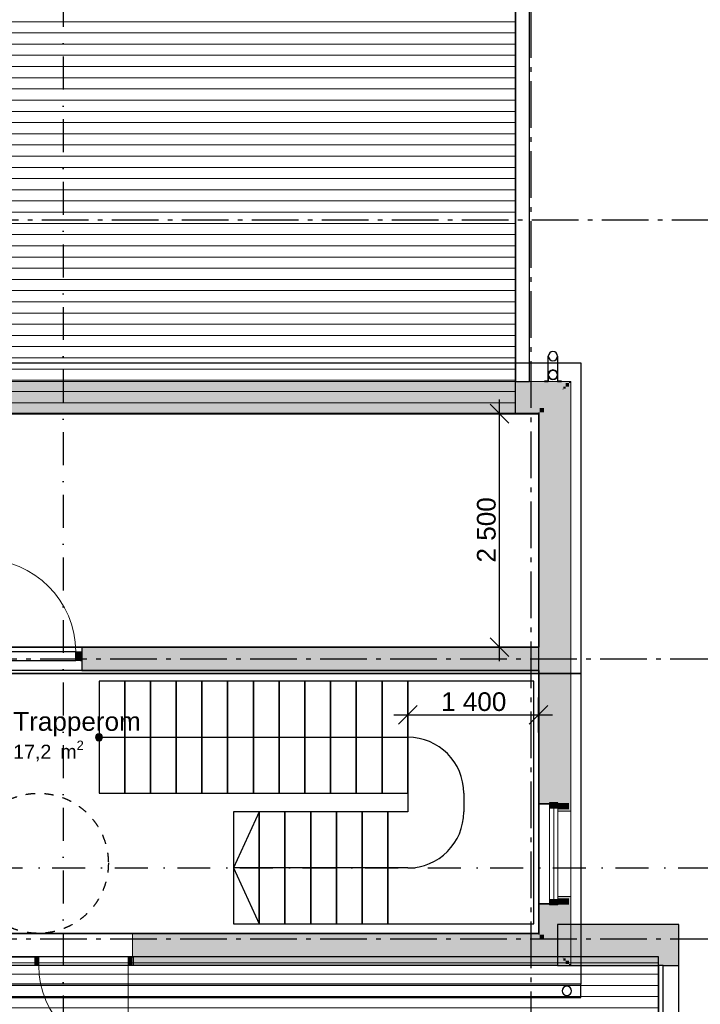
# Model space of a CAD drawing. Header units: millimetres. Extents: x 159314 to 204670, y 149478 to 189280.
# Tile 37 of 43: x 188984 to 196275, y 164694 to 175238. Entities that reach past the tile are written whole.
import ezdxf
from ezdxf.enums import TextEntityAlignment as Align

# ---------------------------------------------------------------- set-up
doc = ezdxf.new("R2010")
doc.units = ezdxf.units.MM
doc.header["$LTSCALE"] = 0.5
doc.header["$MEASUREMENT"] = 0
doc.set_wipeout_variables(frame=1)
for name, pattern in [('Akselinje', [1500, 1000, -200, 100, -200]), ('PLINE', [0]), ('Prikk & stiplet', [1340.555525, 705.555534, -352.777767, 0, -282.222223]), ('Stipling', [400, 200, -200]), ('Wipeout_Contour', [2000, 0, -2000])]:
    doc.linetypes.add(name, pattern=pattern)
for name, color, linetype in [('23-- Yttervegger (Skravur)(Nye konstruksjoner)', 7, 'Continuous'), ('23-- Yttervegger(Nye konstruksjoner)', 7, 'Continuous'), ('231- Bærende yttervegger (Skravur)(Nye konstruksjoner)', 7, 'Continuous'), ('231- Bærende yttervegger(Nye konstruksjoner)', 7, 'Continuous'), ('24-- Innervegger (Skravur)(Nye konstruksjoner)', 7, 'Continuous'), ('24-- Innervegger(Nye konstruksjoner)', 7, 'Continuous'), ('244- Vinduer_ dører_ foldevegger(Nye konstruksjoner)', 7, 'Continuous'), ('25-- Dekker(Nye konstruksjoner)', 7, 'Continuous'), ('251- Frittbærende dekker(Nye konstruksjoner)', 7, 'Continuous'), ('26-- Yttertak(Nye konstruksjoner)', 7, 'Continuous'), ('265- Gesimser_ takrenner og nedløp(Nye konstruksjoner)', 7, 'Continuous'), ('281- Innvendige trapper(Nye konstruksjoner)', 7, 'Continuous'), ('822- Modullinjer(Nye konstruksjoner)', 7, 'Continuous'), ('842-M___1_100 Målsetting bygning(Nye konstruksjoner)', 7, 'Continuous'), ('852- Snittmarkør', 7, 'Continuous'), ('862- M___Nettoareal(Nye konstruksjoner)', 7, 'Continuous'), ('862- M___Nettoareal(Polylinje)(Nye konstruksjoner)', 7, 'Continuous'), ('862- M___Nettoareal(Tekst)(Nye konstruksjoner)', 7, 'Continuous'), ('878- Annen overflate_visuell informasjon_snusirkler(Nye konstruksjoner)', 7, 'Continuous')]:
    doc.layers.add(name, color=color, linetype=linetype)
for name, color, linetype, lineweight in [('234- Vinduer_ dører_ porter(Nye konstruksjoner)', 7, 'Continuous', 0), ('235- Utvendig kledning og overflate(Nye konstruksjoner)', 7, 'Continuous', 0), ('236- Innvendig kledning og overflate(Nye konstruksjoner)', 7, 'Continuous', 0), ('255- Gulvoverflate(Nye konstruksjoner)', 7, 'Continuous', 0)]:
    doc.layers.add(name, color=color, linetype=linetype, lineweight=lineweight)
doc.styles.add('GENERATED_STYLE_1', font='arial.ttf')
doc.styles.add('GENERATED_STYLE_4', font='arialbd.ttf')
doc.dimstyles.new('GENERATED_STYLE__1', dxfattribs={"dimtxt": 200, "dimasz": 190, "dimexe": 0.18, "dimexo": 0.0625, "dimgap": 0, "dimtad": 1, "dimtih": 1, "dimtoh": 1, "dimdec": 0, "dimzin": 0, "dimdsep": 46, "dimtxsty": 'GENERATED_STYLE_1', "dimblk": 'ARROWHEAD_6', "dimblk1": 'ARROWHEAD_6', "dimblk2": 'ARROWHEAD_6', "dimcen": 0.09, "dimse1": 1, "dimse2": 1, "dimclrd": 256, "dimclre": 256, "dimclrt": 256, "dimadec": 1, "dimazin": 0, "dimtfac": 1, "dimtdec": 4, "dimtmove": 0, "dimatfit": 3, "dimfxl": 1, "dimtolj": 1, "dimtzin": 0, "dimarcsym": 0})
doc.dimstyles.new('GENERATED_STYLE__2', dxfattribs={"dimtxt": 200, "dimasz": 190, "dimexe": 0.18, "dimexo": 0.0625, "dimgap": 0, "dimtad": 1, "dimdec": 0, "dimzin": 0, "dimdsep": 46, "dimtxsty": 'GENERATED_STYLE_1', "dimblk": 'ARROWHEAD_6', "dimblk1": 'ARROWHEAD_6', "dimblk2": 'ARROWHEAD_6', "dimcen": 0.09, "dimse1": 1, "dimse2": 1, "dimclrd": 256, "dimclre": 256, "dimclrt": 256, "dimadec": 1, "dimazin": 0, "dimtfac": 1, "dimtdec": 4, "dimtmove": 0, "dimatfit": 3, "dimfxl": 1, "dimtolj": 1, "dimtzin": 0, "dimarcsym": 0})

# ---------------------------------------------------------------- blocks, each defined once
blk = doc.blocks.new('Trapperom_101_3_1', base_point=(193410, 167726))
at = {"layer": '862- M___Nettoareal(Polylinje)(Nye konstruksjoner)', "linetype": 'PLINE', "flags": 128}
blk.add_lwpolyline([(194549, 168269), (188434, 168269), (188434, 166919), (188434, 165454), (194549, 165454)], close=True, dxfattribs=at)
at = {"layer": '862- M___Nettoareal(Tekst)(Nye konstruksjoner)', "insert": (188915, 167518), "char_height": 150, "attachment_point": 1, "style": 'GENERATED_STYLE_1'}
blk.add_mtext('\\A1;{\\pql;\\pt0,24100;\\fArial|b0|i0|c0|p0;\\W1.000000;17,2\\fArial|b0|i0|c0|p0;\\W1.000000;\\A1{\\H.66x;\\S^  ;}\\fArial|b0|i0|c0|p0;\\W1.000000; m\\fArial|b0|i0|c0|p0;\\W1.000000;\\A1{\\H.66x;\\S2^  ;}}', dxfattribs=at)
at = {"layer": '862- M___Nettoareal(Tekst)(Nye konstruksjoner)', "style": 'GENERATED_STYLE_1'}
for tag, height, p in [('DUMMY_861', 200, (190246, 167869)), ('ROOM_NAME', 200, (188915, 167823)), ('DUMMY_862', 150, (188915, 167554))]:
    blk.add_attdef(tag, text='', height=height, dxfattribs=at).set_placement(p, align=Align.TOP_LEFT)
blk = doc.blocks.new('Teknisk__30_1', base_point=(187933, 169439))
at = {"layer": '862- M___Nettoareal(Polylinje)(Nye konstruksjoner)', "linetype": 'PLINE', "flags": 128}
blk.add_lwpolyline([(186515, 171019), (186515, 166979), (188259, 166979), (188259, 168519), (194549, 168519), (194549, 171019)], close=True, dxfattribs=at)
at = {"layer": '862- M___Nettoareal(Tekst)(Nye konstruksjoner)', "insert": (187476, 169364), "char_height": 150, "attachment_point": 1, "style": 'GENERATED_STYLE_1'}
blk.add_mtext('\\A1;{\\pql;\\pt0,24100;\\fArial|b0|i0|c0|p0;\\W1.000000;22,8\\fArial|b0|i0|c0|p0;\\W1.000000;\\A1{\\H.66x;\\S^  ;}\\fArial|b0|i0|c0|p0;\\W1.000000; m\\fArial|b0|i0|c0|p0;\\W1.000000;\\A1{\\H.66x;\\S2^  ;}}', dxfattribs=at)
at = {"layer": '862- M___Nettoareal(Tekst)(Nye konstruksjoner)', "style": 'GENERATED_STYLE_1'}
for tag, height, p in [('ROOM_NAME', 200, (187476, 169669)), ('DUMMY_861', 200, (188391, 169714)), ('DUMMY_862', 150, (187476, 169400))]:
    blk.add_attdef(tag, text='', height=height, dxfattribs=at).set_placement(p, align=Align.TOP_LEFT)
blk = doc.blocks.new('Dør[25]_1')
at = {"layer": '24-- Innervegger (Skravur)(Nye konstruksjoner)', "linetype": 'Continuous'}
for points in [[(188544, 168469), (188544, 168377), (188594, 168377), (188594, 168469)], [(189634, 168377), (189634, 168469), (189584, 168469), (189584, 168377)]]:
    blk.add_hatch(color=256, dxfattribs=at).paths.add_polyline_path(points)
at = {"layer": '234- Vinduer_ dører_ porter(Nye konstruksjoner)', "linetype": 'PLINE'}
blk.add_arc((188594, 168469), 990, 0, 90, dxfattribs=at)
at = {"layer": '244- Vinduer_ dører_ foldevegger(Nye konstruksjoner)', "linetype": 'PLINE'}
for p, q in [((188594, 168469), (188594, 169459)), ((189649, 168519), (188529, 168519)), ((188529, 168519), (188529, 168469)), ((189649, 168519), (189649, 168469)), ((188544, 168469), (188529, 168469)), ((188529, 168469), (188529, 168377)), ((188529, 168469), (188529, 168377)), ((188529, 168469), (188529, 168377)), ((188544, 168469), (188594, 168469)), ((188544, 168377), (188544, 168469)), ((189584, 168469), (188594, 168469)), ((188594, 168469), (188594, 168377)), ((189584, 168377), (189584, 168469)), ((189584, 168469), (189634, 168469)), ((189634, 168469), (189649, 168469)), ((189634, 168469), (189634, 168377)), ((189649, 168469), (189649, 168377)), ((189649, 168469), (189649, 168377)), ((189649, 168469), (189649, 168377)), ((188544, 168377), (188529, 168377)), ((188529, 168377), (188529, 168269)), ((188594, 168377), (188544, 168377)), ((188594, 168377), (189584, 168377)), ((189634, 168377), (189584, 168377)), ((189634, 168377), (189649, 168377)), ((189649, 168377), (189649, 168269)), ((189649, 168269), (188529, 168269))]:
    blk.add_line(p, q, dxfattribs=at)
blk = doc.blocks.new('Dør med sidefelt på side 2[26]_1')
at = {"layer": '23-- Yttervegger (Skravur)(Nye konstruksjoner)', "linetype": 'Continuous'}
for points in [[(188699, 165200), (188699, 165108), (188742, 165108), (188742, 165200)], [(189146, 165200), (189146, 165108), (189189, 165108), (189189, 165200)], [(190189, 165108), (190189, 165200), (190146, 165200), (190146, 165108)]]:
    blk.add_hatch(color=256, dxfattribs=at).paths.add_polyline_path(points)
at = {"layer": '234- Vinduer_ dører_ porter(Nye konstruksjoner)', "linetype": 'PLINE'}
for p, q in [((188699, 165200), (188684, 165200)), ((188684, 165108), (188684, 165200)), ((188699, 165200), (188742, 165200)), ((188699, 165108), (188699, 165200)), ((188742, 165200), (188742, 165108)), ((189146, 165200), (189189, 165200)), ((189146, 165108), (189146, 165200)), ((189189, 165200), (189189, 165108)), ((190146, 165108), (190146, 165200)), ((190146, 165200), (190189, 165200)), ((190189, 165200), (190204, 165200)), ((190189, 165200), (190189, 165108)), ((190204, 165108), (190204, 165200)), ((188699, 165108), (188684, 165108)), ((188742, 165108), (188699, 165108)), ((189189, 165108), (189146, 165108)), ((190189, 165108), (190146, 165108)), ((190146, 165108), (190146, 164151)), ((190189, 165108), (190204, 165108))]:
    blk.add_line(p, q, dxfattribs=at)
at = {"layer": '234- Vinduer_ dører_ porter(Nye konstruksjoner)', "linetype": 'PLINE', "flags": 128}
blk.add_lwpolyline([(188742, 165200), (189146, 165200), (189146, 165108), (188742, 165108)], close=True, dxfattribs=at)
at = {"layer": '234- Vinduer_ dører_ porter(Nye konstruksjoner)', "linetype": 'PLINE'}
blk.add_arc((190146, 165108), 957, 180, 270, dxfattribs=at)
at = {"layer": '235- Utvendig kledning og overflate(Nye konstruksjoner)', "linetype": 'PLINE'}
for p, q in [((188684, 165186), (188684, 165195)), ((188684, 165186), (188684, 165195)), ((188684, 165163), (188684, 165186)), ((188684, 165163), (188684, 165186)), ((188684, 165127), (188684, 165163)), ((188684, 165127), (188684, 165163)), ((188684, 165108), (188684, 165127)), ((188684, 165108), (188684, 165127)), ((190204, 165186), (190204, 165195)), ((190204, 165186), (190204, 165195)), ((190204, 165163), (190204, 165186)), ((190204, 165163), (190204, 165186)), ((190204, 165127), (190204, 165163)), ((190204, 165127), (190204, 165163)), ((190204, 165108), (190204, 165127)), ((190204, 165108), (190204, 165127))]:
    blk.add_line(p, q, dxfattribs=at)
at = {"layer": '236- Innvendig kledning og overflate(Nye konstruksjoner)', "linetype": 'PLINE'}
for p, q in [((188684, 165454), (188697, 165454)), ((188697, 165200), (188697, 165454)), ((190204, 165454), (190191, 165454)), ((190191, 165200), (190191, 165454))]:
    blk.add_line(p, q, dxfattribs=at)
at = {"layer": '244- Vinduer_ dører_ foldevegger(Nye konstruksjoner)', "linetype": 'PLINE'}
for p, q in [((188684, 165195), (188684, 165200)), ((188684, 165195), (188684, 165200)), ((190204, 165195), (190204, 165200)), ((190204, 165195), (190204, 165200))]:
    blk.add_line(p, q, dxfattribs=at)
blk = doc.blocks.new('Takrenne[105]_1', base_point=(186069, 164838))
at = {"layer": '265- Gesimser_ takrenner og nedløp(Nye konstruksjoner)', "linetype": 'PLINE', "flags": 128}
blk.add_lwpolyline([(186069, 164768), (194995, 164768), (194995, 164908), (186069, 164908)], close=True, dxfattribs=at)
blk.add_lwpolyline([(194895, 164838, 1), (194795, 164838, 1)], format="xyb", close=True, dxfattribs=at)
blk = doc.blocks.new('Nedløp kompleks[108]_1', base_point=(194697, 171415))
at = {"layer": '265- Gesimser_ takrenner og nedløp(Nye konstruksjoner)', "linetype": 'PLINE'}
for p, q in [((194647, 171435), (194647, 171635)), ((194747, 171635), (194747, 171435))]:
    blk.add_line(p, q, dxfattribs=at)
at = {"layer": '265- Gesimser_ takrenner og nedløp(Nye konstruksjoner)', "linetype": 'PLINE', "flags": 128}
for points in [[(194607, 171365), (194646, 171365), (194646, 171435, -1), (194747, 171435), (194747, 171365), (194787, 171365), (194787, 171367), (194749, 171367), (194749, 171435, 1), (194645, 171435), (194645, 171367), (194607, 171367)], [(194607, 171365), (194646, 171365), (194646, 171435, -1), (194747, 171435), (194747, 171365), (194787, 171365), (194787, 171367), (194749, 171367), (194749, 171435, 1), (194645, 171435), (194645, 171367), (194607, 171367)], [(194607, 171365), (194646, 171365), (194646, 171435, -1), (194747, 171435), (194747, 171365), (194787, 171365), (194787, 171367), (194749, 171367), (194749, 171435, 1), (194645, 171435), (194645, 171367), (194607, 171367)], [(194607, 171365), (194646, 171365), (194646, 171435, -1), (194747, 171435), (194747, 171365), (194787, 171365), (194787, 171367), (194749, 171367), (194749, 171435, 1), (194645, 171435), (194645, 171367), (194607, 171367)], [(194607, 171365), (194646, 171365), (194646, 171435, -1), (194747, 171435), (194747, 171365), (194787, 171365), (194787, 171367), (194749, 171367), (194749, 171435, 1), (194645, 171435), (194645, 171367), (194607, 171367)], [(194607, 171365), (194646, 171365), (194646, 171435, -1), (194747, 171435), (194747, 171365), (194787, 171365), (194787, 171367), (194749, 171367), (194749, 171435, 1), (194645, 171435), (194645, 171367), (194607, 171367)], [(194607, 171365), (194646, 171365), (194646, 171435, -1), (194747, 171435), (194747, 171365), (194787, 171365), (194787, 171367), (194749, 171367), (194749, 171435, 1), (194645, 171435), (194645, 171367), (194607, 171367)], [(194607, 171365), (194646, 171365), (194646, 171435, -1), (194747, 171435), (194747, 171365), (194787, 171365), (194787, 171367), (194749, 171367), (194749, 171435, 1), (194645, 171435), (194645, 171367), (194607, 171367)], [(194607, 171365), (194646, 171365), (194646, 171435, -1), (194747, 171435), (194747, 171365), (194787, 171365), (194787, 171367), (194749, 171367), (194749, 171435, 1), (194645, 171435), (194645, 171367), (194607, 171367)], [(194607, 171365), (194646, 171365), (194646, 171435, -1), (194747, 171435), (194747, 171365), (194787, 171365), (194787, 171367), (194749, 171367), (194749, 171435, 1), (194645, 171435), (194645, 171367), (194607, 171367)], [(194607, 171365), (194646, 171365), (194646, 171435, -1), (194747, 171435), (194747, 171365), (194787, 171365), (194787, 171367), (194749, 171367), (194749, 171435, 1), (194645, 171435), (194645, 171367), (194607, 171367)], [(194747, 171435, -1), (194647, 171435, -1)], [(194647, 171435, -1), (194747, 171435, -1)], [(194647, 171435, -1), (194747, 171435, -1)]]:
    blk.add_lwpolyline(points, format="xyb", close=True, dxfattribs=at)
at = {"layer": '265- Gesimser_ takrenner og nedløp(Nye konstruksjoner)', "linetype": 'PLINE'}
for centre, start, end in [((194697, 171635), 0, 180), ((194697, 171635), 0, 180), ((194697, 171635), 180, 0), ((194697, 171635), 180, 0), ((194697, 171435), 0, 180), ((194697, 171435), 180, 0)]:
    blk.add_arc(centre, 50, start, end, dxfattribs=at)
blk = doc.blocks.new('*D220')
at = {"layer": '842-M___1_100 Målsetting bygning(Nye konstruksjoner)', "linetype": 'PLINE', "transparency": 16777216}
for p, q in [((193141, 167605), (193141, 167980)), ((194541, 167605), (194541, 167980)), ((193241, 167892), (193041, 167692)), ((194441, 167692), (194641, 167892)), ((192991, 167792), (193141, 167792)), ((193141, 167792), (194541, 167792)), ((194541, 167792), (194691, 167792))]:
    blk.add_line(p, q, dxfattribs=at)
at = {"layer": '842-M___1_100 Målsetting bygning(Nye konstruksjoner)', "transparency": 16777216, "insert": (193498, 167832), "char_height": 200, "attachment_point": 7, "style": 'GENERATED_STYLE_1'}
blk.add_mtext('\\A1;{\\pql;\\fArial|b0|i0|c0|p0;\\W1.000000;1\xa0400}', dxfattribs=at)
blk = doc.blocks.new('ARROWHEAD_6')
at = {"linetype": 'Continuous'}
for p, q in [((0, 0), (-1, 0)), ((-0.5, -0.5), (0.5, 0.5))]:
    blk.add_line(p, q, dxfattribs=at)
blk = doc.blocks.new('*D222')
at = {"layer": '842-M___1_100 Målsetting bygning(Nye konstruksjoner)', "linetype": 'PLINE', "transparency": 16777216}
for p, q in [((194125, 171019), (194125, 171169)), ((194225, 170919), (194025, 171119)), ((194312, 171019), (193937, 171019)), ((194125, 168519), (194125, 171019)), ((194025, 168619), (194225, 168419)), ((194312, 168519), (193937, 168519)), ((194125, 168369), (194125, 168519))]:
    blk.add_line(p, q, dxfattribs=at)
at = {"layer": '842-M___1_100 Målsetting bygning(Nye konstruksjoner)', "transparency": 16777216, "insert": (194085, 169425), "char_height": 200, "attachment_point": 7, "rotation": 90, "style": 'GENERATED_STYLE_1'}
blk.add_mtext('\\A1;{\\pql;\\fArial|b0|i0|c0|p0;\\W1.000000;2\xa0500}', dxfattribs=at)
blk = doc.blocks.new('Vindu[18]_1')
at = {"layer": '23-- Yttervegger (Skravur)(Nye konstruksjoner)', "linetype": 'Continuous'}
for points in [[(194750, 166850), (194658, 166850), (194658, 166794), (194750, 166794)], [(194658, 165760), (194750, 165760), (194750, 165816), (194658, 165816)]]:
    blk.add_hatch(color=256, dxfattribs=at).paths.add_polyline_path(points)
at = {"layer": '234- Vinduer_ dører_ porter(Nye konstruksjoner)', "linetype": 'PLINE'}
for p, q in [((194541, 166837), (194541, 165773)), ((194658, 166794), (194658, 166850)), ((194750, 166850), (194750, 166794)), ((194750, 166794), (194658, 166794)), ((194658, 165816), (194658, 166794)), ((194704, 166794), (194704, 165816)), ((194750, 166794), (194750, 165816)), ((194887, 166763), (194887, 165847)), ((194658, 165760), (194658, 165816)), ((194658, 165816), (194750, 165816)), ((194750, 165816), (194750, 165760))]:
    blk.add_line(p, q, dxfattribs=at)
at = {"layer": '235- Utvendig kledning og overflate(Nye konstruksjoner)', "linetype": 'PLINE'}
for p, q in [((194887, 166850), (194887, 166763)), ((194750, 166763), (194887, 166763)), ((194750, 165847), (194887, 165847)), ((194887, 165760), (194887, 165847))]:
    blk.add_line(p, q, dxfattribs=at)
at = {"layer": '236- Innvendig kledning og overflate(Nye konstruksjoner)', "linetype": 'PLINE'}
for p, q in [((194541, 166850), (194541, 166837)), ((194658, 166837), (194541, 166837)), ((194541, 165760), (194541, 165773)), ((194658, 165773), (194541, 165773))]:
    blk.add_line(p, q, dxfattribs=at)
at = {"layer": '244- Vinduer_ dører_ foldevegger(Nye konstruksjoner)', "linetype": 'PLINE'}
for p, q in [((194750, 166850), (194658, 166850)), ((194750, 166850), (194658, 166850)), ((194750, 165760), (194658, 165760)), ((194750, 165760), (194658, 165760))]:
    blk.add_line(p, q, dxfattribs=at)
blk = doc.blocks.new('Standard grid marker[151]_1', base_point=(171753, 165394))
at = {"layer": '822- Modullinjer(Nye konstruksjoner)', "linetype": 'Akselinje'}
blk.add_line((171953, 165394), (202945, 165394), dxfattribs=at)
at = {"layer": '822- Modullinjer(Nye konstruksjoner)', "style": 'GENERATED_STYLE_4'}
for tag, p in [('AC_MarkerText_1_0', (171253, 165569)), ('AC_MarkerText_1_1', (203645, 165569))]:
    blk.add_attdef(tag, text='', height=350, dxfattribs=at).set_placement(p, align=Align.TOP_CENTER)
blk = doc.blocks.new('Standard grid marker[152]_1', base_point=(171771, 173094))
at = {"layer": '822- Modullinjer(Nye konstruksjoner)', "linetype": 'Akselinje'}
blk.add_line((171971, 173094), (202945, 173094), dxfattribs=at)
at = {"layer": '822- Modullinjer(Nye konstruksjoner)', "style": 'GENERATED_STYLE_4'}
for tag, p in [('AC_MarkerText_1_0', (171271, 173269)), ('AC_MarkerText_1_1', (203645, 173269))]:
    blk.add_attdef(tag, text='', height=350, dxfattribs=at).set_placement(p, align=Align.TOP_CENTER)
blk = doc.blocks.new('Standard grid marker[156]_1', base_point=(194459, 188280))
at = {"layer": '822- Modullinjer(Nye konstruksjoner)', "linetype": 'Akselinje'}
blk.add_line((194459, 188080), (194459, 150688), dxfattribs=at)
at = {"layer": '822- Modullinjer(Nye konstruksjoner)', "style": 'GENERATED_STYLE_4'}
for tag, p in [('AC_MarkerText_1_0', (194459, 188955)), ('AC_MarkerText_1_1', (194459, 150163))]:
    blk.add_attdef(tag, text='', height=350, rotation=360, dxfattribs=at).set_placement(p, align=Align.TOP_CENTER)
blk = doc.blocks.new('Standard grid marker[157]_1', base_point=(171753, 168394))
at = {"layer": '822- Modullinjer(Nye konstruksjoner)', "linetype": 'Akselinje'}
blk.add_line((171953, 168394), (202945, 168394), dxfattribs=at)
at = {"layer": '822- Modullinjer(Nye konstruksjoner)', "style": 'GENERATED_STYLE_4'}
for tag, p in [('AC_MarkerText_1_0', (171253, 168569)), ('AC_MarkerText_1_1', (203645, 168569))]:
    blk.add_attdef(tag, text='', height=350, dxfattribs=at).set_placement(p, align=Align.TOP_CENTER)

msp = doc.modelspace()

# ---------------------------------------------------------------- hatches: boundary and pattern name
at = {"layer": '23-- Yttervegger (Skravur)(Nye konstruksjoner)', "linetype": 'Continuous'}
for points in [[(186187.9, 171345.7), (194867.9, 171345.7), (194867.9, 171364.7), (186187.9, 171364.7)], [(194867.9, 171345.7), (194886.9, 171345.7), (194886.9, 171364.7)], [(194867.9, 171345.7), (194886.9, 171364.7), (194867.9, 171364.7)], [(186223.9, 171309.7), (194831.9, 171309.7), (194831.9, 171345.7), (186223.9, 171345.7)], [(186246.9, 171286.7), (194808.9, 171286.7), (194808.9, 171309.7), (186246.9, 171309.7)], [(186255.9, 171277.7), (194799.9, 171277.7), (194799.9, 171286.7), (186255.9, 171286.7)], [(186453.9, 171079.7), (194601.9, 171079.7), (194601.9, 171277.7), (186453.9, 171277.7)], [(194601.9, 171079.7), (194799.9, 171079.7), (194799.9, 171277.7)], [(194601.9, 171079.7), (194799.9, 171277.7), (194601.9, 171277.7)], [(194799.9, 171277.7), (194808.9, 171277.7), (194808.9, 171286.7)], [(194799.9, 171277.7), (194808.9, 171286.7), (194799.9, 171286.7)], [(194799.9, 171277.7), (194799.9, 168393.7), (194808.9, 168393.7), (194808.9, 171277.7)], [(194808.9, 171286.7), (194831.9, 171286.7), (194831.9, 171309.7)], [(194808.9, 171286.7), (194831.9, 171309.7), (194808.9, 171309.7)], [(194808.9, 171286.7), (194808.9, 168393.7), (194831.9, 168393.7), (194831.9, 171286.7)], [(194831.9, 171309.7), (194867.9, 171309.7), (194867.9, 171345.7)], [(194831.9, 171309.7), (194867.9, 171345.7), (194831.9, 171345.7)], [(194831.9, 171309.7), (194831.9, 168393.7), (194867.9, 168393.7), (194867.9, 171309.7)], [(194867.9, 171345.7), (194867.9, 168393.7), (194886.9, 168393.7), (194886.9, 171345.7)], [(186501.9, 171031.7), (194553.9, 171031.7), (194553.9, 171079.7), (186501.9, 171079.7)], [(186514.9, 171018.7), (194540.9, 171018.7), (194540.9, 171031.7), (186514.9, 171031.7)], [(194540.9, 171018.7), (194553.9, 171018.7), (194553.9, 171031.7)], [(194540.9, 171018.7), (194553.9, 171031.7), (194540.9, 171031.7)], [(194553.9, 171031.7), (194601.9, 171031.7), (194601.9, 171079.7)], [(194553.9, 171031.7), (194601.9, 171079.7), (194553.9, 171079.7)], [(194553.9, 171031.7), (194553.9, 168393.7), (194601.9, 168393.7), (194601.9, 171031.7)], [(194601.9, 171079.7), (194601.9, 168393.7), (194799.9, 168393.7), (194799.9, 171079.7)], [(194540.9, 171018.7), (194540.9, 168393.7), (194553.9, 168393.7), (194553.9, 171018.7)], [(194553.9, 168393.7), (194540.9, 168393.7), (194540.9, 166849.7), (194553.9, 166849.7)], [(194553.9, 168393.7), (194553.9, 166849.7), (194601.9, 166849.7), (194601.9, 168393.7)], [(194799.9, 168393.7), (194601.9, 168393.7), (194601.9, 166849.7), (194657.9, 166849.7), (194749.9, 166849.7), (194799.9, 166849.7)], [(194808.9, 168393.7), (194799.9, 168393.7), (194799.9, 166849.7), (194808.9, 166849.7)], [(194831.9, 168393.7), (194808.9, 168393.7), (194808.9, 166849.7), (194831.9, 166849.7)], [(194867.9, 168393.7), (194831.9, 168393.7), (194831.9, 166849.7), (194867.9, 166849.7)], [(194867.9, 168393.7), (194867.9, 166849.7), (194886.9, 166849.7), (194886.9, 168393.7)], [(194540.9, 166849.7), (194540.9, 166836.7), (194657.9, 166836.7), (194657.9, 166849.7), (194553.9, 166849.7)], [(194808.9, 166840.7), (194808.9, 166849.7), (194799.9, 166849.7), (194749.9, 166849.7), (194749.9, 166840.7)], [(194831.9, 166817.7), (194831.9, 166849.7), (194808.9, 166849.7), (194808.9, 166840.7), (194749.9, 166840.7), (194749.9, 166817.7)], [(194867.9, 166781.7), (194867.9, 166849.7), (194831.9, 166849.7), (194831.9, 166817.7), (194749.9, 166817.7), (194749.9, 166781.7)], [(194886.9, 166762.7), (194886.9, 166849.7), (194867.9, 166849.7), (194867.9, 166781.7), (194749.9, 166781.7), (194749.9, 166762.7)], [(194540.9, 165772.7), (194540.9, 165759.7), (194553.9, 165759.7), (194657.9, 165759.7), (194657.9, 165772.7)], [(194540.9, 165453.7), (194553.9, 165453.7), (194553.9, 165759.7), (194540.9, 165759.7)], [(194553.9, 165440.7), (194601.9, 165440.7), (194601.9, 165759.7), (194553.9, 165759.7)], [(194657.9, 165759.7), (194601.9, 165759.7), (194601.9, 165392.7), (194799.9, 165392.7), (194799.9, 165759.7), (194749.9, 165759.7)], [(194886.9, 165759.7), (194886.9, 165846.7), (194749.9, 165846.7), (194749.9, 165827.7), (194867.9, 165827.7), (194867.9, 165759.7)], [(194867.9, 165759.7), (194867.9, 165827.7), (194749.9, 165827.7), (194749.9, 165791.7), (194831.9, 165791.7), (194831.9, 165759.7)], [(194831.9, 165759.7), (194831.9, 165791.7), (194749.9, 165791.7), (194749.9, 165768.7), (194808.9, 165768.7), (194808.9, 165759.7)], [(194808.9, 165759.7), (194808.9, 165768.7), (194749.9, 165768.7), (194749.9, 165759.7), (194799.9, 165759.7)], [(194799.9, 165194.7), (194808.9, 165194.7), (194808.9, 165759.7), (194799.9, 165759.7)], [(194808.9, 165185.7), (194831.9, 165185.7), (194831.9, 165759.7), (194808.9, 165759.7)], [(194867.9, 165759.7), (194831.9, 165759.7), (194831.9, 165162.7), (194867.9, 165162.7)], [(194867.9, 165126.7), (194886.9, 165126.7), (194886.9, 165759.7), (194867.9, 165759.7)], [(196044.9, 165549.7), (194744.9, 165549.7), (194744.9, 165107.7), (196044.9, 165107.7)], [(190203.9, 165453.7), (190190.9, 165453.7), (190190.9, 165199.7), (190203.9, 165199.7), (190203.9, 165440.7)], [(194540.9, 165453.7), (190203.9, 165453.7), (190203.9, 165440.7), (194540.9, 165440.7)], [(194540.9, 165440.7), (194553.9, 165440.7), (194540.9, 165453.7)], [(194540.9, 165453.7), (194553.9, 165440.7), (194553.9, 165453.7)], [(194553.9, 165440.7), (190203.9, 165440.7), (190203.9, 165392.7), (194553.9, 165392.7)], [(190203.9, 165194.7), (194601.9, 165194.7), (194601.9, 165392.7), (190203.9, 165392.7), (190203.9, 165199.7)], [(194553.9, 165392.7), (194601.9, 165392.7), (194553.9, 165440.7)], [(194553.9, 165440.7), (194601.9, 165392.7), (194601.9, 165440.7)], [(194601.9, 165194.7), (194799.9, 165194.7), (194601.9, 165392.7)], [(194601.9, 165392.7), (194799.9, 165194.7), (194799.9, 165392.7)], [(190203.9, 165194.7), (190203.9, 165185.7), (194799.9, 165185.7), (194799.9, 165194.7)], [(190203.9, 165185.7), (190203.9, 165162.7), (194808.9, 165162.7), (194808.9, 165185.7)], [(190203.9, 165162.7), (190203.9, 165126.7), (194831.9, 165126.7), (194831.9, 165162.7)], [(190203.9, 165126.7), (190203.9, 165107.7), (194867.9, 165107.7), (194867.9, 165126.7)], [(194799.9, 165185.7), (194808.9, 165185.7), (194799.9, 165194.7)], [(194799.9, 165194.7), (194808.9, 165185.7), (194808.9, 165194.7)], [(194808.9, 165162.7), (194831.9, 165162.7), (194808.9, 165185.7)], [(194808.9, 165185.7), (194831.9, 165162.7), (194831.9, 165185.7)], [(194831.9, 165126.7), (194867.9, 165126.7), (194831.9, 165162.7)], [(194831.9, 165162.7), (194867.9, 165126.7), (194867.9, 165162.7)], [(194867.9, 165107.7), (194886.9, 165107.7), (194867.9, 165126.7)], [(194867.9, 165126.7), (194886.9, 165107.7), (194886.9, 165126.7)]]:
    msp.add_hatch(color=256, dxfattribs=at).paths.add_polyline_path(points)
at = {"layer": '231- Bærende yttervegger (Skravur)(Nye konstruksjoner)', "linetype": 'Continuous'}
for points in [[(195827.9, 165068.7), (195827.9, 165018.7), (195877.9, 165018.7), (195877.9, 165068.7)], [(195827.9, 164968.7), (195827.9, 164918.7), (195877.9, 164918.7), (195877.9, 164968.7)], [(195827.9, 164868.7), (195827.9, 164818.7), (195877.9, 164818.7), (195877.9, 164868.7)], [(195827.9, 164768.7), (195827.9, 164718.7), (195877.9, 164718.7), (195877.9, 164768.7)]]:
    msp.add_hatch(color=256, dxfattribs=at).paths.add_polyline_path(points)
at = {"layer": '24-- Innervegger (Skravur)(Nye konstruksjoner)', "linetype": 'Continuous'}
msp.add_hatch(color=256, dxfattribs=at).paths.add_polyline_path([(194540.9, 168518.7), (189648.9, 168518.7), (189648.9, 168268.7), (194540.9, 168268.7)])
at = {"layer": '255- Gulvoverflate(Nye konstruksjoner)', "linetype": 'Continuous'}
h = msp.add_hatch(dxfattribs=at)
h.set_pattern_fill('LINJER_120_MM_0001', color=256, style=0, pattern_type=2)
h.set_pattern_definition([(0, (188973.87, 180376.58), (0, 120), [])])
h.paths.add_polyline_path([(182885.5, 163179.7), (195827.9, 163179.7), (195827.9, 165203.7), (186264.9, 165203.7), (186264.9, 171018.7), (194294.9, 171018.7), (194294.9, 177287.7), (194294.9, 183129.7), (186222.9, 183129.7), (186222.9, 180629.7), (184348.9, 180629.7), (184348.9, 165107.7), (182885.5, 165107.7)])
at = {"layer": '281- Innvendige trapper(Nye konstruksjoner)', "linetype": 'Continuous'}
msp.add_hatch(color=256, dxfattribs=at).paths.add_polyline_path([(189833.9, 167516.2, 1), (189833.9, 167591.2, 1)])

# ---------------------------------------------------------------- linework, layer by layer
at = {"layer": '23-- Yttervegger(Nye konstruksjoner)', "linetype": 'PLINE'}
for p, q in [((194749.9, 166849.7), (194657.9, 166849.7)), ((194749.9, 165759.7), (194657.9, 165759.7)), ((190203.9, 165194.7), (190203.9, 165199.7))]:
    msp.add_line(p, q, dxfattribs=at)
at = {"layer": '23-- Yttervegger(Nye konstruksjoner)', "linetype": 'PLINE', "flags": 128}
for points in [[(196044.9, 165549.7), (194744.9, 165549.7)], [(194744.9, 165549.7), (194744.9, 165107.7)], [(196044.9, 165107.7), (196044.9, 165549.7)], [(194744.9, 165107.7), (196044.9, 165107.7)]]:
    msp.add_lwpolyline(points, dxfattribs=at)
at = {"layer": '231- Bærende yttervegger(Nye konstruksjoner)', "linetype": 'PLINE', "flags": 128}
for points in [[(195827.9, 165068.7), (195827.9, 165018.7)], [(195877.9, 165068.7), (195827.9, 165068.7)], [(195877.9, 165018.7), (195877.9, 165068.7)], [(195827.9, 165018.7), (195877.9, 165018.7)], [(195827.9, 164968.7), (195827.9, 164918.7)], [(195877.9, 164968.7), (195827.9, 164968.7)], [(195827.9, 164918.7), (195877.9, 164918.7)], [(195877.9, 164918.7), (195877.9, 164968.7)], [(195827.9, 164868.7), (195827.9, 164818.7)], [(195877.9, 164868.7), (195827.9, 164868.7)], [(195827.9, 164818.7), (195877.9, 164818.7)], [(195877.9, 164818.7), (195877.9, 164868.7)], [(195827.9, 164768.7), (195827.9, 164718.7)], [(195877.9, 164768.7), (195827.9, 164768.7)], [(195827.9, 164718.7), (195877.9, 164718.7)], [(195877.9, 164718.7), (195877.9, 164768.7)]]:
    msp.add_lwpolyline(points, dxfattribs=at)
at = {"layer": '235- Utvendig kledning og overflate(Nye konstruksjoner)', "linetype": 'PLINE'}
for p, q in [((194886.9, 166849.7), (194886.9, 166762.7)), ((194749.9, 166762.7), (194886.9, 166762.7)), ((194749.9, 165846.7), (194886.9, 165846.7)), ((194886.9, 165759.7), (194886.9, 165846.7)), ((190203.9, 165185.7), (190203.9, 165194.7)), ((190203.9, 165162.7), (190203.9, 165185.7)), ((190203.9, 165126.7), (190203.9, 165162.7)), ((190203.9, 165107.7), (190203.9, 165126.7))]:
    msp.add_line(p, q, dxfattribs=at)
at = {"layer": '235- Utvendig kledning og overflate(Nye konstruksjoner)', "linetype": 'PLINE', "flags": 128}
for points in [[(194886.9, 171364.7), (186168.9, 171364.7)], [(194886.9, 171364.7), (194886.9, 171345.7)], [(194886.9, 168393.7), (194886.9, 171345.7)], [(194886.9, 166849.7), (194886.9, 168393.7)], [(194886.9, 165107.7), (194886.9, 165759.7)], [(190203.9, 165107.7), (194867.9, 165107.7)], [(194886.9, 165107.7), (194867.9, 165107.7)]]:
    msp.add_lwpolyline(points, dxfattribs=at)
at = {"layer": '236- Innvendig kledning og overflate(Nye konstruksjoner)', "linetype": 'PLINE'}
for p, q in [((194540.9, 166849.7), (194540.9, 166836.7)), ((194657.9, 166836.7), (194540.9, 166836.7)), ((194657.9, 165772.7), (194540.9, 165772.7)), ((194540.9, 165759.7), (194540.9, 165772.7)), ((190190.9, 165199.7), (190190.9, 165453.7)), ((190203.9, 165453.7), (190190.9, 165453.7))]:
    msp.add_line(p, q, dxfattribs=at)
at = {"layer": '236- Innvendig kledning og overflate(Nye konstruksjoner)', "linetype": 'PLINE', "flags": 128}
for points in [[(186514.9, 171018.7), (194540.9, 171018.7)], [(194540.9, 171018.7), (194540.9, 168518.7)], [(194540.9, 168268.7), (194540.9, 166849.7)], [(194540.9, 165759.7), (194540.9, 165453.7)], [(194540.9, 165453.7), (190203.9, 165453.7)]]:
    msp.add_lwpolyline(points, dxfattribs=at)
at = {"layer": '24-- Innervegger(Nye konstruksjoner)', "linetype": 'PLINE'}
for p, q in [((189648.9, 168518.7), (189648.9, 168468.7)), ((189648.9, 168468.7), (189648.9, 168376.7)), ((189648.9, 168376.7), (189648.9, 168268.7))]:
    msp.add_line(p, q, dxfattribs=at)
at = {"layer": '24-- Innervegger(Nye konstruksjoner)', "linetype": 'PLINE', "flags": 128}
for points in [[(194540.9, 168518.7), (189648.9, 168518.7)], [(189648.9, 168268.7), (194540.9, 168268.7)]]:
    msp.add_lwpolyline(points, dxfattribs=at)
at = {"layer": '25-- Dekker(Nye konstruksjoner)', "linetype": 'PLINE', "flags": 128}
msp.add_lwpolyline([(182885.5, 163179.7), (195827.9, 163179.7), (195827.9, 165203.7), (186264.9, 165203.7), (186264.9, 171018.7), (194294.9, 171018.7), (194294.9, 177287.7), (194294.9, 183129.7), (186222.9, 183129.7), (186222.9, 180629.7), (184348.9, 180629.7), (184348.9, 165107.7), (182885.5, 165107.7)], close=True, dxfattribs=at)
at = {"layer": '251- Frittbærende dekker(Nye konstruksjoner)', "linetype": 'PLINE', "flags": 128}
msp.add_lwpolyline([(184348.9, 165107.7), (182722.9, 165107.7), (182722.9, 163179.7), (196044.9, 163179.7), (196044.9, 165549.7), (194744.9, 165549.7), (194744.9, 165107.7), (186264.9, 165107.7), (186264.9, 171289.7), (186514.9, 171289.7), (186514.9, 178318.7), (184348.9, 178318.7)], close=True, dxfattribs=at)
at = {"layer": '26-- Yttertak(Nye konstruksjoner)', "linetype": 'PLINE', "flags": 128}
for points in [[(194994.9, 171564.7), (194994.9, 168236.2)], [(186514.9, 171018.7), (194540.9, 171018.7)], [(194540.9, 171018.7), (194540.9, 168236.2)], [(186068.9, 168236.2), (194994.9, 168236.2)], [(194994.9, 168236.2), (186068.9, 168236.2)], [(186514.9, 168236.2), (194540.9, 168236.2)], [(194540.9, 168236.2), (186514.9, 168236.2)], [(194540.9, 168236.2), (194540.9, 165453.7)], [(194994.9, 168236.2), (194994.9, 164907.7)], [(194540.9, 165453.7), (186514.9, 165453.6)], [(194994.9, 164907.7), (186068.9, 164907.7)]]:
    msp.add_lwpolyline(points, dxfattribs=at)
at = {"layer": '281- Innvendige trapper(Nye konstruksjoner)', "linetype": 'PLINE'}
for p, q in [((189833.9, 168153.7), (189833.9, 166953.7)), ((190109.5, 168153.7), (189833.9, 168153.7)), ((190109.5, 166953.7), (190109.5, 168153.7)), ((190109.5, 168153.7), (190109.5, 166953.7)), ((190385.1, 168153.7), (190109.5, 168153.7)), ((190385.1, 166953.7), (190385.1, 168153.7)), ((190385.1, 168153.7), (190385.1, 166953.7)), ((190660.7, 168153.7), (190385.1, 168153.7)), ((190660.7, 166953.7), (190660.7, 168153.7)), ((190660.7, 168153.7), (190660.7, 166953.7)), ((190936.3, 168153.7), (190660.7, 168153.7)), ((190936.3, 166953.7), (190936.3, 168153.7)), ((190936.3, 168153.7), (190936.3, 166953.7)), ((191211.9, 168153.7), (190936.3, 168153.7)), ((191211.9, 166953.7), (191211.9, 168153.7)), ((191211.9, 168153.7), (191211.9, 166953.7)), ((191487.5, 168153.7), (191211.9, 168153.7)), ((191487.5, 166953.7), (191487.5, 168153.7)), ((191487.5, 168153.7), (191487.5, 166953.7)), ((191763.1, 168153.7), (191487.5, 168153.7)), ((191763.1, 166953.7), (191763.1, 168153.7)), ((191763.1, 168153.7), (191763.1, 166953.7)), ((192038.7, 168153.7), (191763.1, 168153.7)), ((192038.7, 166953.7), (192038.7, 168153.7)), ((192038.7, 168153.7), (192038.7, 166953.7)), ((192314.3, 168153.7), (192038.7, 168153.7)), ((192314.3, 166953.7), (192314.3, 168153.7)), ((192314.3, 168153.7), (192314.3, 166953.7)), ((192589.9, 168153.7), (192314.3, 168153.7)), ((192589.9, 166953.7), (192589.9, 168153.7)), ((192589.9, 168153.7), (192589.9, 166953.7)), ((192865.5, 168153.7), (192589.9, 168153.7)), ((192865.5, 166953.7), (192865.5, 168153.7)), ((192865.5, 168153.7), (192865.5, 166953.7)), ((193141.1, 168153.7), (192865.5, 168153.7)), ((193141.1, 166953.7), (193141.1, 168153.7)), ((194491.1, 168153.7), (193141.1, 168153.7)), ((193141.1, 168153.7), (193141.1, 166953.7)), ((194491.1, 165553.7), (194491.1, 168153.7)), ((189833.9, 167553.7), (190109.5, 167553.7)), ((190109.5, 167553.7), (193141.1, 167553.7)), ((189833.9, 166953.7), (190109.5, 166953.7)), ((190109.5, 166953.7), (190385.1, 166953.7)), ((190385.1, 166953.7), (190660.7, 166953.7)), ((190660.7, 166953.7), (190936.3, 166953.7)), ((190936.3, 166953.7), (191211.9, 166953.7)), ((191211.9, 166953.7), (191487.5, 166953.7)), ((191487.5, 166953.7), (191763.1, 166953.7)), ((191763.1, 166953.7), (192038.7, 166953.7)), ((192038.7, 166953.7), (192314.3, 166953.7)), ((192314.3, 166953.7), (192589.9, 166953.7)), ((192589.9, 166953.7), (192865.5, 166953.7)), ((192865.5, 166953.7), (193141.1, 166953.7)), ((193141.1, 166953.7), (193141.1, 166753.7)), ((193741.1, 166953.7), (193741.1, 166753.7)), ((191550, 166753.7), (191274.4, 166753.7)), ((191274.4, 166753.7), (191274.4, 165553.7)), ((191550, 166753.7), (191274.4, 166153.7)), ((191825.7, 166753.7), (191550, 166753.7)), ((191550, 166753.7), (191550, 165553.7)), ((191550, 165553.7), (191550, 166753.7)), ((192101.3, 166753.7), (191825.7, 166753.7)), ((191825.7, 166753.7), (191825.7, 165553.7)), ((191825.7, 165553.7), (191825.7, 166753.7)), ((192376.9, 166753.7), (192101.3, 166753.7)), ((192101.3, 166753.7), (192101.3, 165553.7)), ((192101.3, 165553.7), (192101.3, 166753.7)), ((192652.5, 166753.7), (192376.9, 166753.7)), ((192376.9, 166753.7), (192376.9, 165553.7)), ((192376.9, 165553.7), (192376.9, 166753.7)), ((192928.1, 166753.7), (192652.5, 166753.7)), ((192652.5, 166753.7), (192652.5, 165553.7)), ((192652.5, 165553.7), (192652.5, 166753.7)), ((192928.1, 166753.7), (192928.1, 165553.7)), ((193141.1, 166753.7), (192928.1, 166753.7)), ((192928.1, 165553.7), (192928.1, 166753.7)), ((191550, 166153.7), (191274.4, 166153.7)), ((191274.4, 166153.7), (191550, 165553.7)), ((192928.1, 166153.7), (191550, 166153.7)), ((193141.1, 166153.7), (192928.1, 166153.7)), ((191274.4, 165553.7), (191550, 165553.7)), ((191550, 165553.7), (191825.7, 165553.7)), ((191825.7, 165553.7), (192101.3, 165553.7)), ((192101.3, 165553.7), (192376.9, 165553.7)), ((192376.9, 165553.7), (192652.5, 165553.7)), ((192652.5, 165553.7), (192928.1, 165553.7)), ((192928.1, 165553.7), (194491.1, 165553.7))]:
    msp.add_line(p, q, dxfattribs=at)
at = {"layer": '281- Innvendige trapper(Nye konstruksjoner)', "linetype": 'PLINE', "flags": 128}
msp.add_lwpolyline([(189833.9, 167516.2, 1), (189833.9, 167591.2, 1)], format="xyb", close=True, dxfattribs=at)
at = {"layer": '281- Innvendige trapper(Nye konstruksjoner)', "linetype": 'PLINE'}
for centre, start, end in [((193141.1, 166953.7), 0, 90), ((193141.1, 166753.7), 270, 0)]:
    msp.add_arc(centre, 600, start, end, dxfattribs=at)
at = {"layer": '852- Snittmarkør', "linetype": 'Prikk & stiplet'}
for p, q in [((189448.9, 187579.6), (189448.9, 151137.7)), ((171902.9, 166153.7), (202994.9, 166153.7))]:
    msp.add_line(p, q, dxfattribs=at)
at = {"layer": '878- Annen overflate_visuell informasjon_snusirkler(Nye konstruksjoner)', "linetype": 'Stipling'}
msp.add_circle((189183.9, 166203.7), 750, dxfattribs=at)

# ---------------------------------------------------------------- block references
at = {"layer": '244- Vinduer_ dører_ foldevegger(Nye konstruksjoner)', "linetype": 'PLINE'}
for name in ['Dør[25]_1', 'Vindu[18]_1', 'Dør med sidefelt på side 2[26]_1']:
    msp.add_blockref(name, (0, 0), dxfattribs=at)
at = {"layer": '265- Gesimser_ takrenner og nedløp(Nye konstruksjoner)', "linetype": 'PLINE'}
for name, p in [('Nedløp kompleks[108]_1', (194696.6, 171414.7)), ('Takrenne[105]_1', (186068.9, 164837.7))]:
    msp.add_blockref(name, p, dxfattribs=at)
at = {"layer": '822- Modullinjer(Nye konstruksjoner)', "linetype": 'PLINE'}
msp.add_blockref('Standard grid marker[157]_1', (171752.9, 168393.7), dxfattribs=at)
at = {"layer": '862- M___Nettoareal(Nye konstruksjoner)', "linetype": 'Continuous'}
ref = msp.add_blockref('Teknisk__30_1', (187933.2, 169439.2), dxfattribs=at)
ref.add_attrib('ROOM_NAME', 'Teknisk', dxfattribs={"layer": '862- M___Nettoareal(Tekst)(Nye konstruksjoner)', "color": 7, "height": 200, "style": 'GENERATED_STYLE_1'}).set_placement((187475.9, 169668.5), align=Align.TOP_LEFT)
ref = msp.add_blockref('Trapperom_101_3_1', (193410.1, 167725.6), dxfattribs=at)
ref.add_attrib('ROOM_NAME', 'Trapperom', dxfattribs={"layer": '862- M___Nettoareal(Tekst)(Nye konstruksjoner)', "color": 7, "height": 200, "style": 'GENERATED_STYLE_1'}).set_placement((188915.1, 167823), align=Align.TOP_LEFT)

# ---------------------------------------------------------------- dimensions: what is measured, and where the dimension line sits
at = {"layer": '842-M___1_100 Målsetting bygning(Nye konstruksjoner)', "linetype": 'Continuous'}
dim = msp.add_linear_dim(base=(194124.5, 171018.7), p1=(194540.9, 168518.7), p2=(194540.9, 171018.7), angle=90, dimstyle='GENERATED_STYLE__2', dxfattribs=at)
dim.commit()
dim.dimension.update_dxf_attribs({"geometry": '*D222', "text_midpoint": (193984.5, 169768.6), "dimtype": 160, "text_rotation": 90})
dim = msp.add_linear_dim(base=(194540.9, 167792.2), p1=(193141.1, 166953.7), p2=(194540.9, 168268.7), dimstyle='GENERATED_STYLE__1', dxfattribs=at)
dim.commit()
dim.dimension.update_dxf_attribs({"geometry": '*D220', "text_midpoint": (193840.9, 167932.2), "dimtype": 160})

# ---------------------------------------------------------------- next in the draw order: wipeouts: each hides what was drawn before it
at = {"linetype": 'Wipeout_Contour', "ltscale": 1044055.769874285}
msp.add_wipeout([(194294.9, 177027), (194294.9, 171364.7), (194444.9, 171364.7), (194444.9, 177027)], dxfattribs=at).dxf.layer = '23-- Yttervegger (Skravur)(Nye konstruksjoner)'
at = {"linetype": 'Wipeout_Contour', "ltscale": 1022170.521521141}
msp.add_wipeout([(195877.9, 163179.7), (195877.9, 165107.7), (195827.9, 165107.7), (195827.9, 163179.7)], dxfattribs=at).dxf.layer = '231- Bærende yttervegger (Skravur)(Nye konstruksjoner)'

# ---------------------------------------------------------------- next in the draw order: linework, layer by layer
at = {"layer": '23-- Yttervegger(Nye konstruksjoner)', "linetype": 'PLINE', "flags": 128}
for points in [[(194294.9, 177027), (194294.9, 171364.7)], [(194444.9, 171364.7), (194444.9, 177027)], [(194294.9, 171364.7), (194444.9, 171364.7)]]:
    msp.add_lwpolyline(points, dxfattribs=at)
at = {"layer": '231- Bærende yttervegger(Nye konstruksjoner)', "linetype": 'PLINE', "flags": 128}
for points in [[(195877.9, 165107.7), (195827.9, 165107.7)], [(195827.9, 165107.7), (195827.9, 163179.7)], [(195877.9, 163179.7), (195877.9, 165107.7)]]:
    msp.add_lwpolyline(points, dxfattribs=at)
at = {"layer": '26-- Yttertak(Nye konstruksjoner)', "linetype": 'PLINE', "flags": 128}
msp.add_lwpolyline([(186068.9, 171564.7), (194994.9, 171564.7)], dxfattribs=at)

# ---------------------------------------------------------------- next in the draw order: block references
at = {"layer": '822- Modullinjer(Nye konstruksjoner)', "linetype": 'PLINE'}
for name, p in [('Standard grid marker[156]_1', (194458.9, 188279.7)), ('Standard grid marker[152]_1', (171771, 173093.7)), ('Standard grid marker[151]_1', (171752.9, 165393.7))]:
    msp.add_blockref(name, p, dxfattribs=at)

doc.saveas('drawing.dxf')
